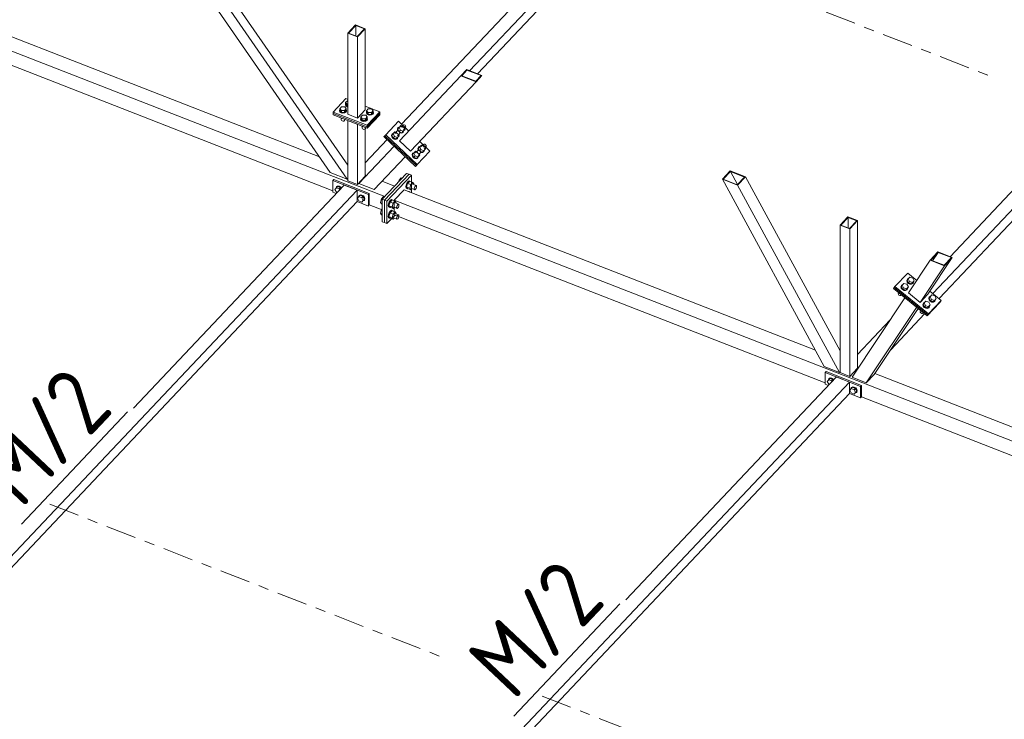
# Model space of a CAD drawing. Header units: millimetres. Extents: x -681 to 506, y -45 to 794.
# Tile 19 of 256: x -205 to -147, y 206 to 247. Entities that reach past the tile are written whole.
import ezdxf

# ---------------------------------------------------------------- set-up
doc = ezdxf.new("R2010")
doc.units = ezdxf.units.MM
doc.header["$LTSCALE"] = 0.6
doc.linetypes.add('XKITLINE00', pattern=[0])
doc.linetypes.add('XKITLINE03', pattern=[6, 3, -1, 1, -1])
for name, color, linetype, lineweight in [('Bolt', 7, 'Continuous', 0), ('Part', 2, 'Continuous', 0), ('PartMark', 3, 'Continuous', 0), ('S-GRID', 1, 'Continuous', 0)]:
    doc.layers.add(name, color=color, linetype=linetype, lineweight=lineweight)
doc.styles.add('ISOCPEUR', font='ISOCPEUR.TTF')

msp = doc.modelspace()

# ---------------------------------------------------------------- linework, layer by layer
at = {"layer": 'Bolt', "color": 3, "linetype": 'XKITLINE00', "lineweight": 0}
for p, q in [((-186.367, 242.143), (-186.267, 242.249)), ((-186.267, 242.249), (-186.075, 242.246)), ((-186.075, 242.246), (-185.982, 242.138)), ((-186.035, 242.403), (-186.021, 242.432)), ((-186.009, 242.337), (-186.035, 242.403)), ((-186.035, 242.378), (-186.035, 242.403)), ((-186.009, 242.311), (-186.035, 242.378)), ((-186.021, 242.509), (-185.922, 242.615)), ((-186.021, 242.403), (-186.021, 242.509)), ((-185.929, 242.401), (-186.021, 242.509)), ((-185.929, 242.294), (-186.021, 242.403)), ((-185.936, 242.287), (-186.009, 242.337)), ((-186.009, 242.311), (-185.936, 242.262)), ((-185.936, 242.287), (-185.9, 242.281)), ((-185.936, 242.262), (-185.9, 242.255)), ((-185.929, 242.294), (-185.929, 242.401)), ((-185.929, 242.401), (-185.9, 242.4)), ((-185.9, 242.294), (-185.929, 242.294)), ((-185.922, 242.615), (-185.9, 242.615)), ((-186.38, 242.037), (-186.367, 242.066)), ((-186.355, 241.97), (-186.38, 242.037)), ((-186.38, 242.011), (-186.38, 242.037)), ((-186.355, 241.945), (-186.38, 242.011)), ((-186.367, 242.037), (-186.367, 242.143)), ((-186.275, 242.034), (-186.367, 242.143)), ((-186.275, 241.928), (-186.367, 242.037)), ((-186.282, 241.921), (-186.355, 241.97)), ((-186.355, 241.945), (-186.282, 241.895)), ((-186.179, 241.902), (-186.282, 241.921)), ((-186.282, 241.895), (-186.179, 241.876)), ((-186.275, 241.928), (-186.275, 242.034)), ((-186.082, 242.032), (-186.275, 242.034)), ((-186.275, 241.928), (-186.082, 241.925)), ((-186.076, 241.918), (-186.179, 241.902)), ((-186.179, 241.876), (-186.076, 241.892)), ((-185.982, 242.138), (-186.082, 242.032)), ((-186.082, 241.925), (-186.082, 242.032)), ((-186.082, 241.925), (-185.982, 242.031)), ((-185.999, 241.965), (-186.076, 241.918)), ((-186.076, 241.892), (-185.999, 241.94)), ((-185.969, 242.031), (-185.999, 241.965)), ((-185.999, 241.94), (-185.969, 242.005)), ((-185.982, 242.031), (-185.982, 242.138)), ((-185.982, 242.065), (-185.969, 242.031)), ((-185.969, 242.005), (-185.969, 242.031)), ((-185.132, 241.661), (-185.033, 241.767)), ((-185.132, 241.555), (-185.132, 241.661)), ((-185.04, 241.553), (-185.132, 241.661)), ((-185.033, 241.767), (-184.84, 241.764)), ((-184.748, 241.656), (-184.847, 241.55)), ((-184.84, 241.764), (-184.748, 241.656)), ((-184.8, 241.921), (-184.787, 241.95)), ((-184.774, 241.855), (-184.8, 241.921)), ((-184.8, 241.896), (-184.8, 241.921)), ((-184.774, 241.829), (-184.8, 241.896)), ((-184.787, 242.028), (-184.687, 242.133)), ((-184.787, 241.921), (-184.787, 242.028)), ((-184.694, 241.919), (-184.787, 242.028)), ((-184.694, 241.813), (-184.787, 241.921)), ((-184.701, 241.806), (-184.774, 241.855)), ((-184.774, 241.829), (-184.701, 241.78)), ((-184.748, 241.549), (-184.748, 241.656)), ((-184.599, 241.786), (-184.701, 241.806)), ((-184.701, 241.78), (-184.599, 241.761)), ((-184.694, 241.813), (-184.694, 241.919)), ((-184.502, 241.916), (-184.694, 241.919)), ((-184.694, 241.813), (-184.502, 241.81)), ((-184.687, 242.133), (-184.494, 242.131)), ((-184.495, 241.803), (-184.599, 241.786)), ((-184.599, 241.761), (-184.495, 241.777)), ((-184.402, 242.022), (-184.502, 241.916)), ((-184.502, 241.81), (-184.402, 241.916)), ((-184.502, 241.81), (-184.502, 241.916)), ((-184.418, 241.85), (-184.495, 241.803)), ((-184.495, 241.777), (-184.418, 241.824)), ((-184.494, 242.131), (-184.402, 242.022)), ((-184.389, 241.916), (-184.418, 241.85)), ((-184.418, 241.824), (-184.389, 241.89)), ((-184.402, 241.916), (-184.402, 242.022)), ((-184.402, 241.95), (-184.389, 241.916)), ((-184.389, 241.89), (-184.389, 241.916)), ((-186.293, 241.592), (-186.275, 241.571)), ((-186.286, 241.482), (-186.286, 241.584)), ((-186.272, 241.446), (-186.286, 241.482)), ((-186.275, 241.571), (-186.275, 241.585)), ((-186.275, 241.571), (-186.237, 241.57)), ((-186.272, 241.446), (-186.233, 241.42)), ((-186.233, 241.42), (-186.177, 241.409)), ((-186.177, 241.409), (-186.121, 241.418)), ((-186.121, 241.418), (-186.08, 241.444)), ((-186.08, 241.444), (-186.064, 241.479)), ((-186.064, 241.479), (-186.064, 241.502)), ((-185.146, 241.555), (-185.132, 241.584)), ((-185.12, 241.489), (-185.146, 241.555)), ((-185.146, 241.529), (-185.146, 241.555)), ((-185.12, 241.463), (-185.146, 241.529)), ((-185.04, 241.446), (-185.132, 241.555)), ((-185.047, 241.439), (-185.12, 241.489)), ((-185.12, 241.463), (-185.047, 241.414)), ((-185.058, 241.11), (-185.04, 241.089)), ((-185.051, 241), (-185.051, 241.102)), ((-184.944, 241.42), (-185.047, 241.439)), ((-185.047, 241.414), (-184.944, 241.395)), ((-185.04, 241.446), (-185.04, 241.553)), ((-184.847, 241.55), (-185.04, 241.553)), ((-185.04, 241.446), (-184.847, 241.444)), ((-185.04, 241.089), (-185.04, 241.103)), ((-185.04, 241.089), (-185.003, 241.088)), ((-184.841, 241.436), (-184.944, 241.42)), ((-184.944, 241.395), (-184.841, 241.411)), ((-184.847, 241.444), (-184.847, 241.55)), ((-184.847, 241.444), (-184.748, 241.549)), ((-184.764, 241.484), (-184.841, 241.436)), ((-184.841, 241.411), (-184.764, 241.458)), ((-184.735, 241.549), (-184.764, 241.484)), ((-184.764, 241.458), (-184.735, 241.524)), ((-184.748, 241.584), (-184.735, 241.549)), ((-184.735, 241.524), (-184.735, 241.549)), ((-182.929, 241.04), (-182.856, 241.077)), ((-182.771, 241.151), (-182.871, 241.045)), ((-182.856, 241.077), (-182.841, 241.076)), ((-182.78, 241.06), (-182.665, 241.181)), ((-182.714, 241.13), (-182.771, 241.151)), ((-182.683, 241.141), (-182.665, 241.181)), ((-182.675, 241.09), (-182.683, 241.141)), ((-182.642, 241.044), (-182.675, 241.09)), ((-182.665, 241.181), (-182.626, 241.202)), ((-182.626, 241.202), (-182.575, 241.196)), ((-182.575, 241.196), (-182.527, 241.166)), ((-182.527, 241.166), (-182.494, 241.12)), ((-182.486, 241.069), (-182.504, 241.029)), ((-182.494, 241.12), (-182.486, 241.069)), ((-185.037, 240.965), (-185.051, 241)), ((-185.037, 240.965), (-184.998, 240.938)), ((-184.998, 240.938), (-184.942, 240.927)), ((-184.942, 240.927), (-184.887, 240.936)), ((-184.887, 240.936), (-184.845, 240.962)), ((-184.845, 240.962), (-184.829, 240.997)), ((-184.829, 240.997), (-184.829, 241.021)), ((-183.29, 240.658), (-183.323, 240.582)), ((-183.323, 240.582), (-183.307, 240.489)), ((-183.308, 240.598), (-183.275, 240.673)), ((-183.292, 240.505), (-183.308, 240.598)), ((-183.307, 240.489), (-183.247, 240.404)), ((-183.296, 240.594), (-183.217, 240.679)), ((-183.225, 240.427), (-183.296, 240.594)), ((-183.232, 240.419), (-183.292, 240.505)), ((-183.29, 240.658), (-183.275, 240.673)), ((-183.275, 240.673), (-183.201, 240.711)), ((-183.145, 240.511), (-183.225, 240.427)), ((-183.117, 240.784), (-183.217, 240.679)), ((-183.217, 240.679), (-183.145, 240.511)), ((-183.201, 240.711), (-183.187, 240.709)), ((-183.145, 240.511), (-182.974, 240.45)), ((-183.126, 240.693), (-183.011, 240.815)), ((-183.06, 240.764), (-183.117, 240.784)), ((-183.029, 240.774), (-183.011, 240.815)), ((-183.021, 240.724), (-183.029, 240.774)), ((-182.988, 240.678), (-183.021, 240.724)), ((-183.011, 240.815), (-182.972, 240.835)), ((-182.94, 240.648), (-182.988, 240.678)), ((-182.944, 241.024), (-182.977, 240.949)), ((-182.977, 240.949), (-182.962, 240.856)), ((-182.974, 240.45), (-182.874, 240.555)), ((-182.972, 240.835), (-182.921, 240.83)), ((-182.965, 240.541), (-182.85, 240.662)), ((-182.962, 240.964), (-182.929, 241.04)), ((-182.947, 240.871), (-182.962, 240.964)), ((-182.962, 240.856), (-182.945, 240.832)), ((-182.951, 240.96), (-182.871, 241.045)), ((-182.886, 240.808), (-182.951, 240.96)), ((-182.914, 240.825), (-182.947, 240.871)), ((-182.945, 240.481), (-182.943, 240.467)), ((-182.944, 241.024), (-182.929, 241.04)), ((-182.889, 240.642), (-182.94, 240.648)), ((-182.921, 240.83), (-182.873, 240.8)), ((-182.874, 240.555), (-182.898, 240.611)), ((-182.85, 240.662), (-182.889, 240.642)), ((-182.873, 240.8), (-182.799, 240.878)), ((-182.873, 240.8), (-182.84, 240.753)), ((-182.871, 241.045), (-182.799, 240.878)), ((-182.864, 240.787), (-182.708, 240.731)), ((-182.832, 240.703), (-182.85, 240.662)), ((-182.845, 240.76), (-182.797, 240.73)), ((-182.84, 240.753), (-182.832, 240.703)), ((-182.836, 240.729), (-182.812, 240.714)), ((-182.812, 240.714), (-182.718, 240.704)), ((-182.799, 240.878), (-182.628, 240.816)), ((-182.703, 240.72), (-182.797, 240.73)), ((-182.718, 240.704), (-182.645, 240.742)), ((-182.708, 240.731), (-182.628, 240.816)), ((-182.63, 240.758), (-182.703, 240.72)), ((-182.645, 240.742), (-182.63, 240.758)), ((-182.594, 241.014), (-182.642, 241.044)), ((-182.597, 240.833), (-182.63, 240.758)), ((-182.628, 240.816), (-182.528, 240.922)), ((-182.619, 240.907), (-182.504, 241.029)), ((-182.599, 240.847), (-182.597, 240.833)), ((-182.544, 241.008), (-182.594, 241.014)), ((-182.528, 240.922), (-182.552, 240.978)), ((-182.504, 241.029), (-182.544, 241.008)), ((-183.247, 240.404), (-183.158, 240.348)), ((-183.143, 240.364), (-183.232, 240.419)), ((-183.225, 240.427), (-183.054, 240.365)), ((-183.158, 240.348), (-183.064, 240.338)), ((-183.049, 240.354), (-183.143, 240.364)), ((-183.064, 240.338), (-182.991, 240.375)), ((-183.054, 240.365), (-182.974, 240.45)), ((-182.976, 240.391), (-183.049, 240.354)), ((-182.991, 240.375), (-182.976, 240.391)), ((-182.943, 240.467), (-182.976, 240.391)), ((-181.75, 239.82), (-181.717, 239.896)), ((-181.739, 239.816), (-181.659, 239.901)), ((-181.732, 239.88), (-181.717, 239.896)), ((-181.717, 239.896), (-181.644, 239.933)), ((-181.559, 240.006), (-181.659, 239.901)), ((-181.659, 239.901), (-181.588, 239.733)), ((-181.644, 239.933), (-181.63, 239.932)), ((-181.569, 239.915), (-181.454, 240.037)), ((-181.502, 239.986), (-181.559, 240.006)), ((-181.472, 239.996), (-181.454, 240.037)), ((-181.463, 239.946), (-181.472, 239.996)), ((-181.43, 239.9), (-181.463, 239.946)), ((-181.454, 240.037), (-181.414, 240.057)), ((-181.382, 239.87), (-181.43, 239.9)), ((-181.414, 240.057), (-181.363, 240.052)), ((-181.363, 240.052), (-181.315, 240.022)), ((-181.315, 240.022), (-181.283, 239.976)), ((-181.274, 239.925), (-181.292, 239.885)), ((-181.283, 239.976), (-181.274, 239.925)), ((-182.078, 239.513), (-182.111, 239.438)), ((-182.111, 239.438), (-182.096, 239.345)), ((-182.096, 239.454), (-182.063, 239.529)), ((-182.081, 239.361), (-182.096, 239.454)), ((-182.096, 239.345), (-182.035, 239.259)), ((-182.085, 239.45), (-182.005, 239.534)), ((-182.013, 239.282), (-182.085, 239.45)), ((-182.02, 239.275), (-182.081, 239.361)), ((-182.078, 239.513), (-182.063, 239.529)), ((-182.063, 239.529), (-181.99, 239.567)), ((-181.933, 239.367), (-182.013, 239.282)), ((-181.905, 239.64), (-182.005, 239.534)), ((-182.005, 239.534), (-181.933, 239.367)), ((-181.99, 239.567), (-181.975, 239.565)), ((-181.933, 239.367), (-181.762, 239.305)), ((-181.914, 239.549), (-181.799, 239.671)), ((-181.848, 239.62), (-181.905, 239.64)), ((-181.817, 239.63), (-181.799, 239.671)), ((-181.809, 239.58), (-181.817, 239.63)), ((-181.776, 239.533), (-181.809, 239.58)), ((-181.799, 239.671), (-181.76, 239.691)), ((-181.728, 239.503), (-181.776, 239.533)), ((-181.732, 239.88), (-181.765, 239.804)), ((-181.765, 239.804), (-181.75, 239.711)), ((-181.731, 239.322), (-181.764, 239.247)), ((-181.762, 239.305), (-181.662, 239.411)), ((-181.76, 239.691), (-181.709, 239.685)), ((-181.753, 239.396), (-181.638, 239.518)), ((-181.735, 239.727), (-181.75, 239.82)), ((-181.75, 239.711), (-181.733, 239.688)), ((-181.674, 239.663), (-181.739, 239.816)), ((-181.702, 239.681), (-181.735, 239.727)), ((-181.733, 239.336), (-181.731, 239.322)), ((-181.678, 239.498), (-181.728, 239.503)), ((-181.709, 239.685), (-181.661, 239.656)), ((-181.662, 239.411), (-181.686, 239.467)), ((-181.638, 239.518), (-181.678, 239.498)), ((-181.661, 239.656), (-181.588, 239.733)), ((-181.661, 239.656), (-181.628, 239.609)), ((-181.652, 239.643), (-181.496, 239.587)), ((-181.62, 239.559), (-181.638, 239.518)), ((-181.633, 239.616), (-181.585, 239.586)), ((-181.628, 239.609), (-181.62, 239.559)), ((-181.624, 239.585), (-181.6, 239.57)), ((-181.6, 239.57), (-181.507, 239.56)), ((-181.588, 239.733), (-181.416, 239.672)), ((-181.492, 239.576), (-181.585, 239.586)), ((-181.507, 239.56), (-181.433, 239.597)), ((-181.496, 239.587), (-181.416, 239.672)), ((-181.418, 239.613), (-181.492, 239.576)), ((-181.433, 239.597), (-181.418, 239.613)), ((-181.385, 239.689), (-181.418, 239.613)), ((-181.416, 239.672), (-181.317, 239.778)), ((-181.407, 239.763), (-181.292, 239.885)), ((-181.387, 239.703), (-181.385, 239.689)), ((-181.332, 239.864), (-181.382, 239.87)), ((-181.317, 239.778), (-181.34, 239.833)), ((-181.292, 239.885), (-181.332, 239.864)), ((-182.035, 239.259), (-181.946, 239.204)), ((-181.931, 239.22), (-182.02, 239.275)), ((-182.013, 239.282), (-181.842, 239.221)), ((-181.946, 239.204), (-181.852, 239.194)), ((-181.837, 239.209), (-181.931, 239.22)), ((-181.852, 239.194), (-181.779, 239.231)), ((-181.842, 239.221), (-181.762, 239.305)), ((-181.764, 239.247), (-181.837, 239.209)), ((-181.779, 239.231), (-181.764, 239.247)), ((-186.565, 237.542), (-186.501, 237.575)), ((-186.483, 237.593), (-186.548, 237.561)), ((-186.501, 237.575), (-186.413, 237.562)), ((-186.395, 237.58), (-186.483, 237.593)), ((-186.308, 237.525), (-186.395, 237.58)), ((-182.906, 237.839), (-182.877, 237.944)), ((-182.877, 237.944), (-182.757, 238.071)), ((-182.825, 237.924), (-182.877, 237.944)), ((-182.757, 238.071), (-182.706, 238.051)), ((-182.461, 237.65), (-182.478, 237.539)), ((-182.415, 237.768), (-182.461, 237.65)), ((-182.44, 237.524), (-182.423, 237.635)), ((-182.373, 237.748), (-182.433, 237.531)), ((-182.423, 237.635), (-182.377, 237.753)), ((-182.351, 237.86), (-182.415, 237.768)), ((-182.377, 237.753), (-182.313, 237.845)), ((-182.253, 237.875), (-182.373, 237.748)), ((-182.193, 237.677), (-182.373, 237.748)), ((-182.288, 237.902), (-182.351, 237.86)), ((-182.313, 237.845), (-182.25, 237.887)), ((-182.288, 237.902), (-182.25, 237.887)), ((-182.253, 237.875), (-182.073, 237.804)), ((-182.253, 237.461), (-182.193, 237.677)), ((-182.25, 237.887), (-182.204, 237.868)), ((-182.204, 237.868), (-182.2, 237.854)), ((-182.073, 237.804), (-182.193, 237.677)), ((-182.098, 237.713), (-181.88, 237.628)), ((-182.013, 237.715), (-182.073, 237.804)), ((-182.022, 237.683), (-182.013, 237.715)), ((-181.949, 237.554), (-181.914, 237.605)), ((-181.914, 237.605), (-181.88, 237.628)), ((-181.88, 237.628), (-181.855, 237.617)), ((-181.855, 237.617), (-181.845, 237.576)), ((-181.845, 237.576), (-181.855, 237.515)), ((-186.649, 237.392), (-186.567, 237.488)), ((-186.567, 237.232), (-186.649, 237.392)), ((-186.589, 237.473), (-186.565, 237.542)), ((-186.586, 237.465), (-186.589, 237.473)), ((-186.495, 237.564), (-186.567, 237.488)), ((-186.567, 237.488), (-186.403, 237.424)), ((-186.523, 237.215), (-186.567, 237.232)), ((-186.565, 237.542), (-186.548, 237.561)), ((-186.331, 237.5), (-186.495, 237.564)), ((-186.413, 237.562), (-186.325, 237.506)), ((-186.331, 237.5), (-186.403, 237.424)), ((-186.403, 237.424), (-186.376, 237.371)), ((-186.304, 237.448), (-186.331, 237.5)), ((-186.325, 237.506), (-186.29, 237.462)), ((-186.273, 237.48), (-186.308, 237.525)), ((-185.259, 236.954), (-185.235, 237.024)), ((-185.165, 237.045), (-185.237, 236.969)), ((-185.235, 237.024), (-185.171, 237.056)), ((-185.235, 237.024), (-185.218, 237.042)), ((-185.153, 237.075), (-185.218, 237.042)), ((-185.171, 237.056), (-185.083, 237.043)), ((-185.001, 236.981), (-185.165, 237.045)), ((-185.066, 237.061), (-185.153, 237.075)), ((-185.083, 237.043), (-184.995, 236.988)), ((-184.978, 237.006), (-185.066, 237.061)), ((-184.913, 236.923), (-184.978, 237.006)), ((-182.478, 237.539), (-182.461, 237.463)), ((-182.461, 237.463), (-182.415, 237.444)), ((-182.423, 237.448), (-182.44, 237.524)), ((-182.253, 237.461), (-182.433, 237.531)), ((-182.433, 237.531), (-182.373, 237.441)), ((-182.377, 237.429), (-182.423, 237.448)), ((-182.415, 237.444), (-182.414, 237.444)), ((-182.415, 237.444), (-182.377, 237.429)), ((-182.363, 237.438), (-182.377, 237.429)), ((-182.373, 237.441), (-182.193, 237.371)), ((-182.301, 237.255), (-182.288, 237.264)), ((-182.288, 237.264), (-182.25, 237.249)), ((-182.263, 237.24), (-182.25, 237.249)), ((-182.253, 237.461), (-182.193, 237.371)), ((-182.25, 237.249), (-182.204, 237.23)), ((-182.204, 237.23), (-182.2, 237.216)), ((-182.193, 237.371), (-182.122, 237.446)), ((-182.167, 237.463), (-181.949, 237.377)), ((-181.984, 237.429), (-181.974, 237.49)), ((-181.974, 237.388), (-181.984, 237.429)), ((-181.974, 237.49), (-181.949, 237.554)), ((-181.949, 237.377), (-181.974, 237.388)), ((-181.914, 237.4), (-181.949, 237.377)), ((-181.88, 237.451), (-181.914, 237.4)), ((-181.855, 237.515), (-181.88, 237.451)), ((-185.32, 236.873), (-185.237, 236.969)), ((-185.237, 236.714), (-185.32, 236.873)), ((-185.257, 236.947), (-185.259, 236.954)), ((-185.237, 236.969), (-185.073, 236.905)), ((-185.073, 236.65), (-185.237, 236.714)), ((-185.001, 236.981), (-185.073, 236.905)), ((-185.073, 236.905), (-184.99, 236.745)), ((-184.99, 236.745), (-185.073, 236.65)), ((-185.001, 236.726), (-185.073, 236.65)), ((-184.995, 236.715), (-185.009, 236.717)), ((-184.918, 236.821), (-185.001, 236.981)), ((-184.918, 236.821), (-185.001, 236.726)), ((-184.995, 236.988), (-184.931, 236.905)), ((-184.931, 236.748), (-184.995, 236.715)), ((-184.918, 236.821), (-184.99, 236.745)), ((-184.931, 236.905), (-184.907, 236.817)), ((-184.907, 236.817), (-184.931, 236.748)), ((-184.931, 236.748), (-184.913, 236.766)), ((-184.89, 236.835), (-184.913, 236.923)), ((-184.913, 236.766), (-184.89, 236.835)), ((-183.914, 236.845), (-183.974, 236.628)), ((-183.876, 236.59), (-183.974, 236.628)), ((-183.974, 236.628), (-183.914, 236.539)), ((-183.794, 236.972), (-183.914, 236.845)), ((-183.914, 236.845), (-183.863, 236.825)), ((-183.914, 236.539), (-183.876, 236.524)), ((-183.794, 236.972), (-183.743, 236.952)), ((-183.499, 236.551), (-183.516, 236.439)), ((-183.516, 236.439), (-183.499, 236.364)), ((-183.452, 236.669), (-183.499, 236.551)), ((-183.478, 236.425), (-183.461, 236.536)), ((-183.461, 236.349), (-183.478, 236.425)), ((-183.411, 236.649), (-183.471, 236.432)), ((-183.29, 236.362), (-183.471, 236.432)), ((-183.471, 236.432), (-183.411, 236.342)), ((-183.461, 236.536), (-183.414, 236.654)), ((-183.389, 236.761), (-183.452, 236.669)), ((-183.414, 236.654), (-183.351, 236.746)), ((-183.291, 236.776), (-183.411, 236.649)), ((-183.23, 236.578), (-183.411, 236.649)), ((-183.326, 236.803), (-183.389, 236.761)), ((-183.351, 236.746), (-183.288, 236.788)), ((-183.326, 236.803), (-183.288, 236.788)), ((-183.291, 236.776), (-183.111, 236.705)), ((-183.29, 236.362), (-183.23, 236.578)), ((-183.288, 236.788), (-183.241, 236.769)), ((-183.241, 236.769), (-183.238, 236.755)), ((-183.111, 236.705), (-183.23, 236.578)), ((-183.136, 236.614), (-182.917, 236.528)), ((-183.051, 236.616), (-183.111, 236.705)), ((-183.059, 236.584), (-183.051, 236.616)), ((-183.012, 236.391), (-182.987, 236.455)), ((-182.987, 236.455), (-182.952, 236.506)), ((-182.952, 236.506), (-182.917, 236.528)), ((-182.917, 236.528), (-182.892, 236.518)), ((-182.892, 236.416), (-182.917, 236.352)), ((-182.892, 236.518), (-182.883, 236.477)), ((-182.883, 236.477), (-182.892, 236.416)), ((-183.914, 236.207), (-183.974, 235.99)), ((-183.876, 235.952), (-183.974, 235.99)), ((-183.974, 235.99), (-183.914, 235.9)), ((-183.876, 236.248), (-183.914, 236.207)), ((-183.914, 236.207), (-183.876, 236.192)), ((-183.914, 235.9), (-183.876, 235.885)), ((-183.499, 235.913), (-183.516, 235.801)), ((-183.499, 236.364), (-183.452, 236.344)), ((-183.452, 236.03), (-183.499, 235.913)), ((-183.478, 235.786), (-183.461, 235.898)), ((-183.411, 236.01), (-183.471, 235.794)), ((-183.414, 236.33), (-183.461, 236.349)), ((-183.461, 235.898), (-183.414, 236.016)), ((-183.452, 236.344), (-183.451, 236.345)), ((-183.452, 236.344), (-183.414, 236.33)), ((-183.389, 236.123), (-183.452, 236.03)), ((-183.401, 236.339), (-183.414, 236.33)), ((-183.414, 236.016), (-183.351, 236.108)), ((-183.411, 236.342), (-183.23, 236.272)), ((-183.291, 236.137), (-183.411, 236.01)), ((-183.23, 235.94), (-183.411, 236.01)), ((-183.326, 236.165), (-183.389, 236.123)), ((-183.351, 236.108), (-183.288, 236.15)), ((-183.326, 236.165), (-183.288, 236.15)), ((-183.291, 236.137), (-183.111, 236.067)), ((-183.29, 236.362), (-183.23, 236.272)), ((-183.29, 235.723), (-183.23, 235.94)), ((-183.288, 236.15), (-183.241, 236.131)), ((-183.241, 236.131), (-183.238, 236.117)), ((-183.23, 236.272), (-183.16, 236.347)), ((-183.111, 236.067), (-183.23, 235.94)), ((-183.205, 236.364), (-182.987, 236.278)), ((-183.136, 235.975), (-182.917, 235.89)), ((-183.051, 235.977), (-183.111, 236.067)), ((-183.059, 235.945), (-183.051, 235.977)), ((-183.021, 236.33), (-183.012, 236.391)), ((-183.012, 236.289), (-183.021, 236.33)), ((-182.987, 236.278), (-183.012, 236.289)), ((-182.952, 236.301), (-182.987, 236.278)), ((-182.987, 235.817), (-182.952, 235.867)), ((-182.917, 236.352), (-182.952, 236.301)), ((-182.952, 235.867), (-182.917, 235.89)), ((-182.917, 235.89), (-182.892, 235.88)), ((-182.892, 235.88), (-182.883, 235.838)), ((-182.883, 235.838), (-182.892, 235.777)), ((-183.516, 235.801), (-183.499, 235.725)), ((-183.499, 235.725), (-183.452, 235.706)), ((-183.461, 235.711), (-183.478, 235.786)), ((-183.29, 235.723), (-183.471, 235.794)), ((-183.471, 235.794), (-183.411, 235.704)), ((-183.414, 235.691), (-183.461, 235.711)), ((-183.452, 235.706), (-183.451, 235.707)), ((-183.452, 235.706), (-183.414, 235.691)), ((-183.401, 235.7), (-183.414, 235.691)), ((-183.411, 235.704), (-183.23, 235.634)), ((-183.29, 235.723), (-183.23, 235.634)), ((-183.23, 235.634), (-183.16, 235.708)), ((-183.205, 235.725), (-182.987, 235.64)), ((-183.021, 235.692), (-183.012, 235.753)), ((-183.012, 235.65), (-183.021, 235.692)), ((-183.012, 235.753), (-182.987, 235.817)), ((-182.987, 235.64), (-183.012, 235.65)), ((-182.952, 235.663), (-182.987, 235.64)), ((-182.917, 235.713), (-182.952, 235.663)), ((-182.892, 235.777), (-182.917, 235.713)), ((-153.296, 231.757), (-153.232, 231.79)), ((-153.265, 231.756), (-153.165, 231.861)), ((-153.165, 231.861), (-152.986, 231.809)), ((-152.962, 232.105), (-152.994, 232.031)), ((-152.994, 232.031), (-152.975, 231.942)), ((-152.986, 231.809), (-152.907, 231.652)), ((-152.982, 232.049), (-152.95, 232.123)), ((-152.963, 231.961), (-152.982, 232.049)), ((-152.975, 231.942), (-152.91, 231.862)), ((-152.97, 232.046), (-152.919, 232.122)), ((-152.97, 232.046), (-152.891, 231.888)), ((-152.898, 231.881), (-152.963, 231.961)), ((-152.962, 232.105), (-152.95, 232.123)), ((-152.95, 232.123), (-152.886, 232.156)), ((-152.919, 232.122), (-152.819, 232.228)), ((-152.84, 231.964), (-152.919, 232.122)), ((-152.91, 231.862), (-152.816, 231.813)), ((-152.804, 231.831), (-152.898, 231.881)), ((-152.891, 231.888), (-152.84, 231.964)), ((-152.891, 231.888), (-152.712, 231.836)), ((-152.661, 231.912), (-152.84, 231.964)), ((-152.819, 232.228), (-152.64, 232.176)), ((-152.816, 231.813), (-152.719, 231.807)), ((-152.707, 231.825), (-152.804, 231.831)), ((-152.719, 231.807), (-152.644, 231.846)), ((-152.712, 231.836), (-152.612, 231.942)), ((-152.712, 231.836), (-152.661, 231.912)), ((-152.632, 231.864), (-152.707, 231.825)), ((-152.561, 232.018), (-152.661, 231.912)), ((-152.644, 231.846), (-152.632, 231.864)), ((-152.64, 232.176), (-152.561, 232.018)), ((-152.6, 231.938), (-152.632, 231.864)), ((-152.612, 231.942), (-152.561, 232.018)), ((-152.604, 231.955), (-152.6, 231.938)), ((-153.487, 231.301), (-153.504, 231.261)), ((-153.504, 231.261), (-153.494, 231.213)), ((-153.494, 231.213), (-153.459, 231.17)), ((-153.487, 231.301), (-153.48, 231.312)), ((-153.308, 231.738), (-153.34, 231.665)), ((-153.34, 231.665), (-153.321, 231.576)), ((-153.328, 231.683), (-153.296, 231.757)), ((-153.309, 231.594), (-153.328, 231.683)), ((-153.321, 231.576), (-153.256, 231.496)), ((-153.315, 231.679), (-153.265, 231.756)), ((-153.315, 231.679), (-153.237, 231.522)), ((-153.243, 231.514), (-153.309, 231.594)), ((-153.308, 231.738), (-153.296, 231.757)), ((-153.186, 231.598), (-153.265, 231.756)), ((-153.256, 231.496), (-153.162, 231.447)), ((-153.15, 231.465), (-153.243, 231.514)), ((-153.237, 231.522), (-153.186, 231.598)), ((-153.237, 231.522), (-153.058, 231.47)), ((-153.007, 231.546), (-153.186, 231.598)), ((-153.162, 231.447), (-153.065, 231.441)), ((-153.053, 231.459), (-153.15, 231.465)), ((-153.065, 231.441), (-152.99, 231.48)), ((-153.058, 231.47), (-152.958, 231.575)), ((-153.058, 231.47), (-153.007, 231.546)), ((-152.978, 231.498), (-153.053, 231.459)), ((-152.907, 231.652), (-153.007, 231.546)), ((-152.99, 231.48), (-152.978, 231.498)), ((-152.946, 231.572), (-152.978, 231.498)), ((-152.958, 231.575), (-152.907, 231.652)), ((-152.95, 231.588), (-152.946, 231.572)), ((-153.459, 231.17), (-153.408, 231.143)), ((-153.408, 231.143), (-153.356, 231.139)), ((-153.356, 231.139), (-153.315, 231.161)), ((-153.315, 231.161), (-153.308, 231.172)), ((-152.02, 230.689), (-152.052, 230.616)), ((-152.04, 230.634), (-152.008, 230.708)), ((-152.021, 230.545), (-152.04, 230.634)), ((-152.028, 230.63), (-151.977, 230.707)), ((-152.028, 230.63), (-151.949, 230.472)), ((-152.02, 230.689), (-152.008, 230.708)), ((-152.008, 230.708), (-151.945, 230.741)), ((-151.977, 230.707), (-151.877, 230.812)), ((-151.898, 230.549), (-151.977, 230.707)), ((-151.877, 230.812), (-151.699, 230.76)), ((-151.674, 231.056), (-151.707, 230.982)), ((-151.707, 230.982), (-151.687, 230.893)), ((-151.699, 230.76), (-151.62, 230.603)), ((-151.694, 231), (-151.662, 231.074)), ((-151.675, 230.911), (-151.694, 231)), ((-151.687, 230.893), (-151.622, 230.813)), ((-151.682, 230.997), (-151.631, 231.073)), ((-151.682, 230.997), (-151.603, 230.839)), ((-151.61, 230.832), (-151.675, 230.911)), ((-151.674, 231.056), (-151.662, 231.074)), ((-151.662, 231.074), (-151.599, 231.107)), ((-151.631, 231.073), (-151.531, 231.179)), ((-151.552, 230.915), (-151.631, 231.073)), ((-151.622, 230.813), (-151.529, 230.764)), ((-151.516, 230.782), (-151.61, 230.832)), ((-151.603, 230.839), (-151.552, 230.915)), ((-151.603, 230.839), (-151.425, 230.787)), ((-151.374, 230.863), (-151.552, 230.915)), ((-151.531, 231.179), (-151.353, 231.127)), ((-151.529, 230.764), (-151.431, 230.758)), ((-151.419, 230.776), (-151.516, 230.782)), ((-151.431, 230.758), (-151.357, 230.797)), ((-151.425, 230.787), (-151.325, 230.893)), ((-151.425, 230.787), (-151.374, 230.863)), ((-151.345, 230.815), (-151.419, 230.776)), ((-151.274, 230.969), (-151.374, 230.863)), ((-151.357, 230.797), (-151.345, 230.815)), ((-151.353, 231.127), (-151.274, 230.969)), ((-151.313, 230.889), (-151.345, 230.815)), ((-151.325, 230.893), (-151.274, 230.969)), ((-151.316, 230.905), (-151.313, 230.889)), ((-152.2, 230.251), (-152.217, 230.212)), ((-152.217, 230.212), (-152.207, 230.164)), ((-152.207, 230.164), (-152.171, 230.12)), ((-152.2, 230.251), (-152.192, 230.263)), ((-152.171, 230.12), (-152.121, 230.094)), ((-152.121, 230.094), (-152.068, 230.09)), ((-152.068, 230.09), (-152.028, 230.112)), ((-152.052, 230.616), (-152.033, 230.527)), ((-152.033, 230.527), (-151.968, 230.447)), ((-152.028, 230.112), (-152.02, 230.123)), ((-151.956, 230.465), (-152.021, 230.545)), ((-151.968, 230.447), (-151.874, 230.397)), ((-151.862, 230.416), (-151.956, 230.465)), ((-151.949, 230.472), (-151.898, 230.549)), ((-151.949, 230.472), (-151.77, 230.42)), ((-151.72, 230.497), (-151.898, 230.549)), ((-151.874, 230.397), (-151.777, 230.391)), ((-151.765, 230.41), (-151.862, 230.416)), ((-151.777, 230.391), (-151.703, 230.431)), ((-151.77, 230.42), (-151.671, 230.526)), ((-151.77, 230.42), (-151.72, 230.497)), ((-151.691, 230.449), (-151.765, 230.41)), ((-151.62, 230.603), (-151.72, 230.497)), ((-151.703, 230.431), (-151.691, 230.449)), ((-151.658, 230.523), (-151.691, 230.449)), ((-151.671, 230.526), (-151.62, 230.603)), ((-151.662, 230.539), (-151.658, 230.523)), ((-157.677, 226.092), (-157.595, 226.187)), ((-157.595, 225.932), (-157.677, 226.092)), ((-157.617, 226.172), (-157.593, 226.242)), ((-157.614, 226.165), (-157.617, 226.172)), ((-157.523, 226.263), (-157.595, 226.187)), ((-157.595, 226.187), (-157.431, 226.123)), ((-157.593, 226.242), (-157.529, 226.274)), ((-157.593, 226.242), (-157.576, 226.26)), ((-157.511, 226.293), (-157.576, 226.26)), ((-157.529, 226.274), (-157.441, 226.261)), ((-157.359, 226.199), (-157.523, 226.263)), ((-157.423, 226.28), (-157.511, 226.293)), ((-157.441, 226.261), (-157.353, 226.206)), ((-157.359, 226.199), (-157.431, 226.123)), ((-157.431, 226.123), (-157.404, 226.071)), ((-157.336, 226.224), (-157.423, 226.28)), ((-157.332, 226.147), (-157.359, 226.199)), ((-157.353, 226.206), (-157.318, 226.161)), ((-157.301, 226.179), (-157.336, 226.224)), ((-157.551, 225.915), (-157.595, 225.932)), ((-156.347, 225.573), (-156.265, 225.668)), ((-156.265, 225.413), (-156.347, 225.573)), ((-156.287, 225.654), (-156.263, 225.723)), ((-156.285, 225.646), (-156.287, 225.654)), ((-156.193, 225.745), (-156.265, 225.668)), ((-156.265, 225.668), (-156.101, 225.604)), ((-156.101, 225.349), (-156.265, 225.413)), ((-156.263, 225.723), (-156.199, 225.756)), ((-156.263, 225.723), (-156.246, 225.741)), ((-156.181, 225.774), (-156.246, 225.741)), ((-156.199, 225.756), (-156.111, 225.742)), ((-156.029, 225.681), (-156.193, 225.745)), ((-156.094, 225.761), (-156.181, 225.774)), ((-156.111, 225.742), (-156.023, 225.687)), ((-156.029, 225.681), (-156.101, 225.604)), ((-156.101, 225.604), (-156.018, 225.445)), ((-156.018, 225.445), (-156.101, 225.349)), ((-156.029, 225.425), (-156.101, 225.349)), ((-156.006, 225.705), (-156.094, 225.761)), ((-156.023, 225.414), (-156.037, 225.416)), ((-155.946, 225.521), (-156.029, 225.681)), ((-155.946, 225.521), (-156.029, 225.425)), ((-156.023, 225.687), (-155.959, 225.604)), ((-155.959, 225.447), (-156.023, 225.414)), ((-155.946, 225.521), (-156.018, 225.445)), ((-155.941, 225.623), (-156.006, 225.705)), ((-155.959, 225.604), (-155.935, 225.516)), ((-155.935, 225.516), (-155.959, 225.447)), ((-155.959, 225.447), (-155.941, 225.465)), ((-155.918, 225.535), (-155.941, 225.623)), ((-155.941, 225.465), (-155.918, 225.535))]:
    msp.add_line(p, q, dxfattribs=at)
at = {"layer": 'Part', "color": 2, "linetype": 'XKITLINE00', "lineweight": 0}
for p, q in [((-178.724, 244.375), (-153.071, 271.548)), ((-178.254, 244.192), (-153.071, 270.867)), ((-151.463, 231.262), (-124.099, 260.248)), ((-151.1, 230.966), (-124.099, 259.567)), ((-234.433, 256.754), (-183.722, 236.974)), ((-182.733, 241.229), (-173.025, 251.513)), ((-195.163, 250.285), (-186.934, 238.394)), ((-194.166, 249.897), (-185.937, 238.005)), ((-185.9, 238.818), (-193.82, 250.263)), ((-212.519, 249.042), (-187.568, 239.31)), ((-213.6, 247.777), (-186.775, 237.314)), ((-185.439, 247.078), (-185.9, 246.589)), ((-185.854, 246.596), (-185.428, 247.048)), ((-185.439, 247.078), (-184.869, 246.855)), ((-185.428, 247.048), (-185.428, 246.43)), ((-184.915, 246.848), (-185.428, 247.048)), ((-185.341, 246.396), (-184.915, 246.848)), ((-184.869, 246.855), (-185.33, 246.367)), ((-184.869, 246.855), (-184.869, 242.084)), ((-185.9, 246.589), (-185.9, 241.818)), ((-185.9, 246.589), (-185.33, 246.367)), ((-185.854, 246.596), (-185.341, 246.396)), ((-185.33, 246.367), (-185.33, 241.595)), ((-179.244, 244.076), (-182.858, 240.249)), ((-178.898, 244.443), (-179.244, 244.076)), ((-179.244, 244.076), (-178.35, 243.728)), ((-178.882, 244.411), (-179.193, 244.081)), ((-179.193, 244.081), (-178.366, 243.759)), ((-178.898, 244.443), (-178.004, 244.094)), ((-178.055, 244.089), (-178.882, 244.411)), ((-178.366, 243.759), (-178.055, 244.089)), ((-178.35, 243.728), (-178.004, 244.094)), ((-178.35, 243.728), (-182.211, 239.639)), ((-186.007, 242.737), (-186.757, 241.943)), ((-186.007, 242.737), (-185.9, 242.695)), ((-184.869, 242.293), (-184.012, 241.958)), ((-186.757, 241.943), (-184.762, 241.165)), ((-186.757, 241.943), (-186.757, 241.858)), ((-186.757, 241.858), (-184.762, 241.08)), ((-186.757, 241.773), (-186.757, 241.858)), ((-184.762, 241.08), (-186.757, 241.858)), ((-184.762, 240.994), (-186.757, 241.773)), ((-185.33, 241.595), (-185.9, 241.818)), ((-184.869, 242.084), (-185.33, 241.595)), ((-184.012, 241.958), (-184.762, 241.165)), ((-184.012, 241.873), (-184.762, 241.08)), ((-184.012, 241.873), (-184.762, 241.08)), ((-184.012, 241.788), (-184.762, 240.994)), ((-184.012, 241.873), (-184.012, 241.958)), ((-184.012, 241.788), (-184.012, 241.873)), ((-185.9, 237.907), (-185.9, 241.438)), ((-185.33, 241.216), (-185.33, 237.685)), ((-184.762, 241.165), (-184.762, 241.08)), ((-184.762, 241.08), (-184.762, 240.994)), ((-182.916, 241.402), (-183.665, 240.608)), ((-182.916, 241.402), (-182.31, 240.829)), ((-184.869, 238.173), (-184.869, 241.036)), ((-183.715, 240.555), (-183.765, 240.502)), ((-183.765, 240.502), (-181.907, 238.748)), ((-183.665, 240.608), (-183.715, 240.555)), ((-183.715, 240.555), (-181.857, 238.801)), ((-183.715, 240.555), (-181.857, 238.801)), ((-183.665, 240.608), (-181.807, 238.853)), ((-185.236, 237.732), (-183.159, 239.93)), ((-184.869, 238.967), (-183.583, 240.33)), ((-182.858, 240.249), (-182.211, 239.639)), ((-181.664, 240.219), (-181.058, 239.647)), ((-150.454, 233.432), (-144.053, 240.212)), ((-182.513, 239.32), (-184.342, 237.383)), ((-181.807, 238.853), (-181.058, 239.647)), ((-181.857, 238.801), (-181.907, 238.748)), ((-181.857, 238.801), (-181.807, 238.853)), ((-185.937, 238.005), (-186.934, 238.394)), ((-185.33, 237.685), (-184.869, 238.173)), ((-184.869, 238.257), (-184.774, 238.22)), ((-182.435, 238.338), (-183.876, 236.812)), ((-182.292, 238.283), (-183.733, 236.756)), ((-182.292, 238.283), (-183.733, 236.756)), ((-182.15, 238.227), (-183.591, 236.701)), ((-182.435, 238.338), (-182.292, 238.283)), ((-182.292, 238.283), (-182.15, 238.227)), ((-182.15, 238.227), (-182.15, 237.196)), ((-163.389, 238.477), (-163.85, 237.988)), ((-163.8, 237.994), (-163.373, 238.446)), ((-163.389, 238.477), (-162.496, 238.128)), ((-163.373, 238.446), (-162.96, 237.686)), ((-162.547, 238.123), (-163.373, 238.446)), ((-198.504, 224.524), (-186.111, 237.652)), ((-186.718, 237.972), (-186.775, 237.911)), ((-186.775, 237.911), (-184.686, 237.096)), ((-186.775, 237.23), (-186.775, 237.911)), ((-184.628, 237.157), (-186.718, 237.972)), ((-185.351, 237.356), (-186.111, 237.652)), ((-185.937, 238.005), (-185.9, 238.045)), ((-185.9, 237.907), (-185.33, 237.685)), ((-184.342, 237.383), (-185.236, 237.732)), ((-183.881, 237.871), (-183.146, 237.585)), ((-163.85, 237.988), (-162.957, 237.64)), ((-163.85, 237.988), (-157.858, 226.97)), ((-163.8, 237.994), (-162.973, 237.671)), ((-162.973, 237.671), (-162.547, 238.123)), ((-162.496, 238.128), (-162.957, 237.64)), ((-162.957, 237.64), (-156.965, 226.621)), ((-156.928, 227.89), (-162.496, 238.128)), ((-211.003, 210.182), (-185.351, 237.356)), ((-186.775, 237.23), (-186.58, 237.154)), ((-185.351, 236.675), (-185.351, 237.356)), ((-184.628, 237.157), (-184.686, 237.096)), ((-184.686, 237.096), (-184.686, 236.415)), ((-184.628, 236.476), (-184.628, 237.157)), ((-183.158, 236.754), (-182.582, 237.365)), ((-182.582, 237.365), (-158.377, 227.924)), ((-210.534, 209.999), (-185.351, 236.675)), ((-185.351, 236.675), (-184.686, 236.415)), ((-184.686, 236.415), (-184.628, 236.476)), ((-184.628, 236.476), (-183.876, 236.183)), ((-183.876, 236.812), (-183.733, 236.756)), ((-183.876, 235.492), (-183.876, 236.812)), ((-183.733, 236.756), (-183.733, 235.437)), ((-183.733, 236.756), (-183.591, 236.701)), ((-183.733, 235.437), (-183.733, 236.756)), ((-183.591, 236.701), (-183.591, 235.381)), ((-183.158, 235.903), (-183.158, 236.754)), ((-183.158, 236.754), (-99.422, 204.093)), ((-183.591, 235.381), (-183.114, 235.886)), ((-183.158, 235.903), (-157.803, 226.013)), ((-183.876, 235.492), (-183.733, 235.437)), ((-183.733, 235.437), (-183.591, 235.381)), ((-156.467, 235.777), (-156.928, 235.288)), ((-156.928, 235.288), (-156.928, 226.607)), ((-156.928, 235.288), (-156.358, 235.066)), ((-156.882, 235.296), (-156.456, 235.747)), ((-156.882, 235.296), (-156.369, 235.096)), ((-156.467, 235.777), (-155.897, 235.555)), ((-156.456, 235.747), (-156.456, 235.129)), ((-155.943, 235.547), (-156.456, 235.747)), ((-156.369, 235.096), (-155.943, 235.547)), ((-155.897, 235.555), (-156.358, 235.066)), ((-155.897, 235.555), (-155.897, 226.873)), ((-156.358, 235.066), (-156.358, 226.384)), ((-151.167, 233.709), (-151.628, 233.221)), ((-151.579, 233.227), (-151.152, 233.679)), ((-151.152, 233.679), (-151.479, 233.188)), ((-151.167, 233.709), (-150.326, 233.381)), ((-150.374, 233.375), (-151.152, 233.679)), ((-151.628, 233.221), (-152.906, 231.303)), ((-150.326, 233.381), (-151.758, 231.232)), ((-151.628, 233.221), (-150.787, 232.893)), ((-151.579, 233.227), (-150.801, 232.924)), ((-150.801, 232.924), (-150.374, 233.375)), ((-150.787, 232.893), (-150.326, 233.381)), ((-153.694, 231.675), (-152.945, 232.469)), ((-152.945, 232.469), (-152.416, 232.038)), ((-150.787, 232.893), (-152.22, 230.744)), ((-153.735, 231.614), (-153.775, 231.553)), ((-153.775, 231.553), (-151.801, 229.944)), ((-153.694, 231.675), (-153.735, 231.614)), ((-153.735, 231.614), (-151.761, 230.005)), ((-153.735, 231.614), (-151.761, 230.005)), ((-153.694, 231.675), (-151.72, 230.066)), ((-152.906, 231.303), (-152.22, 230.744)), ((-152.22, 230.744), (-151.758, 231.232)), ((-151.642, 231.407), (-150.971, 230.86)), ((-156.221, 226.331), (-153.104, 231.006)), ((-151.052, 230.738), (-151.801, 229.944)), ((-151.011, 230.799), (-151.761, 230.005)), ((-151.761, 230.005), (-151.011, 230.799)), ((-151.72, 230.066), (-150.971, 230.86)), ((-151.011, 230.799), (-151.052, 230.738)), ((-150.971, 230.86), (-151.011, 230.799)), ((-155.38, 226.003), (-152.418, 230.447)), ((-154.919, 226.491), (-152.33, 230.375)), ((-153.946, 227.951), (-151.95, 230.065)), ((-152.401, 230.269), (-152.313, 230.361)), ((-151.761, 230.005), (-151.72, 230.066)), ((-155.897, 227.666), (-153.969, 229.708)), ((-151.801, 229.944), (-151.761, 230.005)), ((-156.965, 226.621), (-157.858, 226.97)), ((-157.746, 226.672), (-157.803, 226.611)), ((-157.803, 226.611), (-155.714, 225.796)), ((-157.803, 225.93), (-157.803, 226.611)), ((-155.656, 225.857), (-157.746, 226.672)), ((-156.965, 226.621), (-156.928, 226.66)), ((-156.358, 226.384), (-156.928, 226.607)), ((-155.897, 226.873), (-156.358, 226.384)), ((-155.897, 226.956), (-155.823, 226.928)), ((-183.742, 197.069), (-156.379, 226.055)), ((-169.532, 213.223), (-157.139, 226.351)), ((-156.379, 226.055), (-157.139, 226.351)), ((-156.379, 225.374), (-156.379, 226.055)), ((-156.221, 226.331), (-155.38, 226.003)), ((-155.38, 226.003), (-154.919, 226.491)), ((-154.875, 226.558), (-141.765, 221.444)), ((-157.803, 225.93), (-157.608, 225.854)), ((-155.656, 225.857), (-155.714, 225.796)), ((-155.714, 225.796), (-155.714, 225.115)), ((-155.656, 225.176), (-155.656, 225.857)), ((-183.379, 196.773), (-156.379, 225.374)), ((-156.379, 225.374), (-155.714, 225.115)), ((-155.714, 225.115), (-155.656, 225.176)), ((-155.656, 225.176), (-128.831, 214.713))]:
    msp.add_line(p, q, dxfattribs=at)
at = {"layer": 'PartMark', "color": 1, "linetype": 'XKITLINE00', "lineweight": 0}
for p, q in [((-205.103, 217.68), (-198.851, 224.301)), ((-176.131, 206.379), (-169.879, 213.001))]:
    msp.add_line(p, q, dxfattribs=at)
at = {"layer": 'S-GRID', "color": 1, "linetype": 'XKITLINE03', "lineweight": 0}
for p, q in [((-171.155, 253.057), (-148.158, 244.088)), ((-203.434, 218.865), (-180.438, 209.895)), ((-174.462, 207.564), (-151.465, 198.594))]:
    msp.add_line(p, q, dxfattribs=at)

# ---------------------------------------------------------------- texts
at = {"layer": 'PartMark', "color": 1, "style": 'ISOCPEUR', "width": 0.85}
for p in [(-205.127, 218.528), (-176.155, 207.227)]:
    msp.add_text('M/2', height=4, rotation=46.65022, dxfattribs=at).set_placement(p)

doc.saveas('drawing.dxf')
